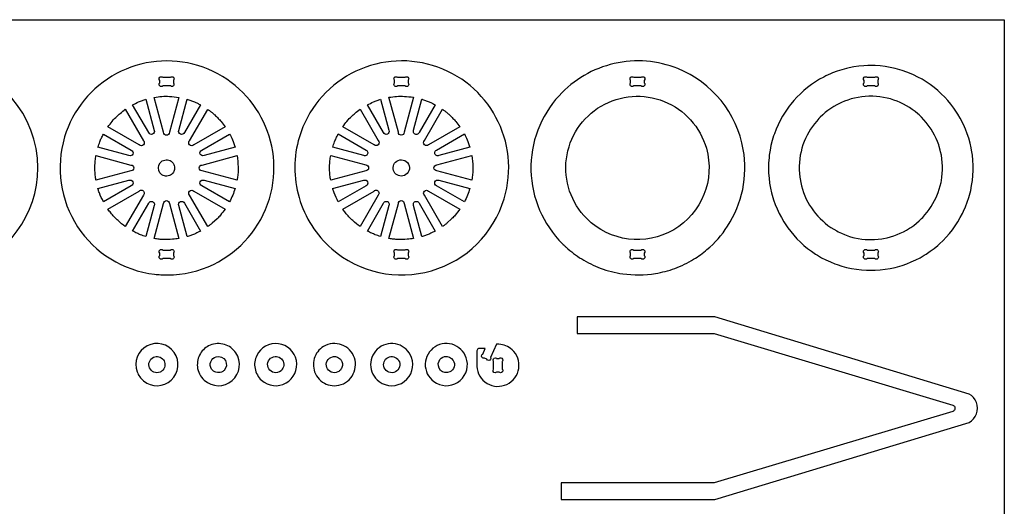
# Model space of a CAD drawing. Extents: x -403 to 468, y -286 to 186.
# Tile 5 of 5: x 123 to 468, y 15 to 186. Entities that reach past the tile are written whole.
import ezdxf

# ---------------------------------------------------------------- set-up
doc = ezdxf.new("R2010")
doc.units = 0
doc.header["$MEASUREMENT"] = 0
doc.layers.get('0').update_dxf_attribs({"linetype": 'CONTINUOUS'})
doc.layers.add('SECTIONCUTEDGES', color=18, linetype='CONTINUOUS')

msp = doc.modelspace()

# ---------------------------------------------------------------- linework, layer by layer
for points in [[(467.58, 185.51), (467.58, -286.13), (-402.51, -286.13), (-402.51, 185.51)], [(445.84, 135.53), (445.71, 136.8), (445.52, 138.04), (445.27, 139.27), (445.12, 139.87), (444.78, 141.06), (444.59, 141.65), (444.17, 142.8), (443.69, 143.93), (443.16, 145.03), (442.58, 146.09), (441.95, 147.13), (441.62, 147.63), (440.92, 148.62), (440.18, 149.56), (439.39, 150.48), (438.56, 151.35), (437.69, 152.18), (437.23, 152.58), (436.3, 153.35), (435.34, 154.07), (434.34, 154.74), (433.3, 155.37), (432.24, 155.95), (431.14, 156.48), (430.01, 156.96), (428.86, 157.38), (427.68, 157.75), (426.48, 158.06), (425.25, 158.31), (424.01, 158.5), (422.74, 158.63), (421.46, 158.69), (420.16, 158.69), (418.88, 158.63), (417.61, 158.5), (416.37, 158.31), (415.14, 158.06), (413.94, 157.75), (412.76, 157.38), (411.61, 156.96), (410.48, 156.48), (409.38, 155.95), (408.84, 155.67), (407.79, 155.07), (406.78, 154.41), (405.79, 153.71), (404.84, 152.97), (403.93, 152.18), (403.06, 151.35), (402.64, 150.92), (401.83, 150.03), (401.06, 149.1), (400.34, 148.13), (399.66, 147.13), (399.03, 146.09), (398.46, 145.03), (397.93, 143.93), (397.45, 142.8), (397.03, 141.65), (396.66, 140.47), (396.35, 139.27), (396.1, 138.04), (395.91, 136.8), (395.78, 135.53), (395.72, 134.25), (395.72, 132.95), (395.78, 131.67), (395.91, 130.4), (396, 129.78), (396.22, 128.54), (396.5, 127.33), (396.84, 126.14), (397.23, 124.97), (397.68, 123.83), (398.18, 122.72), (398.74, 121.64), (399.34, 120.58), (400, 119.57), (400.7, 118.58), (401.44, 117.63), (402.23, 116.72), (403.06, 115.85), (403.93, 115.02), (404.84, 114.23), (405.79, 113.49), (406.78, 112.79), (407.79, 112.13), (408.84, 111.53), (409.38, 111.25), (410.48, 110.72), (411.61, 110.24), (412.18, 110.02), (413.34, 109.63), (414.54, 109.29), (415.14, 109.14), (416.37, 108.89), (417.61, 108.7), (418.88, 108.57), (419.52, 108.53), (420.81, 108.5), (422.1, 108.53), (423.38, 108.63), (424.63, 108.79), (425.25, 108.89), (426.48, 109.14), (427.68, 109.45), (428.86, 109.82), (430.01, 110.24), (431.14, 110.72), (432.24, 111.25), (433.3, 111.83), (434.34, 112.45), (434.84, 112.79), (435.83, 113.49), (436.77, 114.23), (437.69, 115.02), (438.56, 115.85), (438.98, 116.28), (439.79, 117.17), (440.56, 118.1), (441.28, 119.07), (441.95, 120.07), (442.58, 121.11), (443.16, 122.17), (443.69, 123.27), (444.17, 124.4), (444.39, 124.97), (444.78, 126.14), (445.12, 127.33), (445.4, 128.54), (445.52, 129.16), (445.71, 130.4), (445.84, 131.67), (445.9, 132.95), (445.9, 134.25)]]:
    msp.add_lwpolyline(points, close=True)
at = {"layer": 'SECTIONCUTEDGES'}
for points in [[(60.99, 111.69, 0.325322), (102.91, 97.94, 0.325497), (128.87, 133.59, 0.371858), (96.87, 170.67, 0.371962), (55.52, 144.43, 0.115164), (54.43, 127.41, 0.115322)], [(174.31, 96.14, 0.112364), (190.43, 99.84, 0.210055), (210.03, 122.76, 0.414116), (184.98, 169.48, 0.414311), (138.27, 144.44, 0.221929), (142.82, 113.03, 0.222236), (169.79, 96.39, 0.015157), (171.98, 96.2, 0.014233)], [(231.92, 105.26, 0.254136), (266.86, 97.61, 0.254134), (292.3, 122.77, 0.414116), (267.25, 169.49, 0.414311), (220.54, 144.45, 0.14489), (220.43, 123.19, 0.144775)], [(314.01, 105.84, 0.048565), (319.49, 101.72, 0.045826), (326, 98.52, 0.057671), (333.88, 96.51, 0.073449), (345.36, 96.65, 0.049668), (352.07, 98.42, 0.046635), (358.72, 101.63, 0.040326), (363.39, 104.99, 0.072135), (370.58, 113.16, 0.189941), (376.1, 140.05, 0.25932), (353.18, 168.37, 0.152812), (330.89, 170.15, 0.15269), (311.53, 158.9, 0.193513), (301.71, 132.74, 0.193448), (312.74, 107.05, 0.005813), (313.28, 106.52, 0.004363)], [(172.68, 165.33), (175.34, 165.33, -1), (176.4, 164.27), (176.4, 163.39, -1), (175.34, 162.33), (172.68, 162.33, -1), (171.62, 163.39), (171.62, 164.27, -1)], [(254.95, 165.34), (257.61, 165.34, -1), (258.67, 164.28), (258.67, 163.4, -1), (257.61, 162.34), (254.95, 162.34, -1), (253.89, 163.4), (253.89, 164.28, -1)], [(337.7, 165.33), (340.36, 165.33, -1), (341.42, 164.27), (341.42, 163.39, -1), (340.36, 162.33), (337.7, 162.33, -1), (336.64, 163.39), (336.64, 164.27, -1)], [(419.5, 165.33), (422.16, 165.33, -1), (423.22, 164.27), (423.22, 163.39, -1), (422.16, 162.33), (419.5, 162.33, -1), (418.44, 163.39), (418.44, 164.27, -1)], [(166.76, 157.63), (169.67, 146.76, -1), (167.73, 145.96), (162.1, 155.7, -0.012176), (164.21, 156.7, -0.019565), (165.56, 157.24, -0.009363), (166.16, 157.44, 0.003121)], [(178.29, 158.32), (175.01, 146.07, -1), (172.96, 146.07), (169.68, 158.32, -0.057699), (175.06, 158.66, -0.024823)], [(185.88, 155.72), (180.25, 145.96, -1), (178.3, 146.76), (181.22, 157.65, 0.006199), (181.33, 157.62, -0.0186), (181.45, 157.59), (183.77, 156.74, -0.018388), (184.83, 156.24, 0.006129)], [(249.03, 157.64), (251.94, 146.77, -1), (250, 145.97), (244.37, 155.71, -0.012176), (246.48, 156.71, -0.019565), (247.83, 157.25, -0.009363), (248.43, 157.45, 0.003121)], [(260.56, 158.33), (257.28, 146.08, -1), (255.23, 146.08), (251.95, 158.33, -0.057699), (257.33, 158.67, -0.024823)], [(268.15, 155.73), (262.52, 145.97, -1), (260.57, 146.77), (263.49, 157.66, 0.006199), (263.6, 157.63, -0.0186), (263.72, 157.6), (266.04, 156.75, -0.018388), (267.1, 156.25, 0.006129)], [(321.27, 115.85, -0.49076), (326.3, 155.25, -0.490919), (363.16, 140.47, -0.341454), (351.73, 111.96, -0.341597)], [(159.55, 154.13), (165.89, 143.14, -1), (164.44, 141.69), (153.46, 148.03, -0.014778), (154.93, 149.91, -0.028539), (156.65, 151.75, -0.018438), (157.72, 152.7, -0.011345)], [(194.52, 148.04), (183.53, 141.69, -1), (182.08, 143.14), (188.43, 154.12, 0.006303), (189.21, 153.56, -0.01891), (189.98, 152.97, -0.017187), (190.9, 152.16, -0.012321), (192.11, 150.96, -0.018926), (193.11, 149.83, -0.012469)], [(241.82, 154.14), (248.16, 143.15, -1), (246.71, 141.7), (235.73, 148.04, -0.014778), (237.2, 149.92, -0.028539), (238.92, 151.76, -0.018438), (239.99, 152.71, -0.011345)], [(276.79, 148.05), (265.8, 141.7, -1), (264.35, 143.15), (270.7, 154.13, 0.006303), (271.48, 153.57, -0.01891), (272.25, 152.98, -0.017187), (273.17, 152.17, -0.012321), (274.38, 150.97, -0.018926), (275.38, 149.84, -0.012469)], [(151.88, 145.48), (161.63, 139.85, -1), (160.82, 137.91), (149.95, 140.82, -0.012918), (150.62, 142.76, -0.018758), (151.17, 144.06, -0.010898), (151.52, 144.77, 0.003632)], [(198.03, 140.82), (187.15, 137.91, -1), (186.35, 139.85), (196.09, 145.48, -0.026072), (197.06, 143.46, -0.02074)], [(234.15, 145.49), (243.9, 139.86, -1), (243.09, 137.92), (232.23, 140.83, -0.012918), (232.89, 142.76, -0.018758), (233.44, 144.07, -0.010898), (233.79, 144.78, 0.003632)], [(280.3, 140.83), (269.42, 137.92, -1), (268.62, 139.86), (278.36, 145.49, -0.026072), (279.33, 143.47, -0.020703)], [(149.26, 137.9), (161.51, 134.62, -1), (161.51, 132.57), (149.26, 129.29, 0.006429), (149.11, 130.17, -0.01929), (148.99, 131.06), (148.86, 133.59), (148.99, 136.13, -0.018896), (149.11, 137.02, 0.006298)], [(175.08, 130.96, -0.781821), (171.79, 135.41, -0.781093), (176.78, 133.02, -0.122906), (176.19, 131.78, -0.122447)], [(198.72, 129.29), (186.46, 132.57, -1), (186.46, 134.62), (198.71, 137.9, -0.035509), (199.07, 133.95, -0.037792), (198.86, 130.23, -0.007975), (198.79, 129.76, 0.002658)], [(231.53, 137.91), (243.78, 134.63, -1), (243.78, 132.58), (231.53, 129.3, 0.006429), (231.38, 130.18, -0.01929), (231.26, 131.07), (231.13, 133.6), (231.26, 136.14, -0.018896), (231.38, 137.03, 0.006298)], [(257.33, 130.96, -0.385134), (253.74, 132.26, -0.384041), (254.66, 135.97, -0.445044), (258.77, 134.95, -0.443903)], [(280.99, 129.3), (268.73, 132.58, -1), (268.73, 134.63), (280.98, 137.91, -0.035509), (281.34, 133.96, -0.037792), (281.13, 130.24, -0.007975), (281.06, 129.77, 0.002658)], [(149.93, 126.36), (160.82, 129.28, -1), (161.63, 127.34), (151.88, 121.71, -0.020623), (150.44, 124.9, -0.019978), (149.99, 126.14, -0.019766), (149.96, 126.25, 0.006588)], [(196.1, 121.71), (186.35, 127.34, -1), (187.15, 129.28), (198.02, 126.37, -0.023422), (197.18, 124.02, -0.022807)], [(232.21, 126.37), (243.09, 129.29, -1), (243.9, 127.35), (234.15, 121.72, -0.020623), (232.71, 124.91, -0.019978), (232.26, 126.15, -0.019766), (232.23, 126.26, 0.006588)], [(278.37, 121.72), (268.62, 127.35, -1), (269.42, 129.29), (280.29, 126.38, -0.023422), (279.45, 124.03, -0.022807)], [(153.46, 119.15), (164.44, 125.5, -1), (165.89, 124.05), (159.55, 113.06, -0.024397), (156.99, 115.14, -0.042082), (154.43, 117.86, -0.010889), (153.94, 118.5, 0.00363)], [(188.43, 113.06), (182.08, 124.05, -1), (183.53, 125.5), (194.52, 119.16, -0.014529), (192.89, 117.08, -0.022653), (191.75, 115.83), (189.98, 114.21, -0.018394), (189.21, 113.63, 0.006131)], [(235.73, 119.16), (246.71, 125.51, -1), (248.16, 124.06), (241.82, 113.07, -0.024397), (239.27, 115.15, -0.042082), (236.7, 117.87, -0.010889), (236.21, 118.51, 0.00363)], [(270.7, 113.07), (264.35, 124.06, -1), (265.8, 125.51), (276.79, 119.17, -0.014529), (275.16, 117.09, -0.022653), (274.02, 115.84), (272.25, 114.22, -0.018394), (271.48, 113.64, 0.006131)], [(162.1, 111.48), (167.73, 121.23, -1), (169.67, 120.43), (166.76, 109.56, -0.012234), (164.89, 110.21, -0.017991), (163.64, 110.73, -0.010478), (162.87, 111.1, 0.003492)], [(169.68, 108.86), (172.96, 121.12, -1), (175.01, 121.12), (178.3, 108.87, -0.013089), (176.1, 108.6, -0.036535), (172.74, 108.52, -0.015577), (171.38, 108.63, -0.012352)], [(181.22, 109.54), (178.3, 120.43, -1), (180.25, 121.23), (185.88, 111.47, 0.006248), (184.83, 110.95, -0.018746), (183.77, 110.45), (181.45, 109.6, -0.018599), (181.33, 109.57, 0.006199)], [(244.37, 111.49), (250, 121.24, -1), (251.94, 120.44), (249.03, 109.57, -0.012234), (247.16, 110.22, -0.017991), (245.91, 110.74, -0.010478), (245.14, 111.11, 0.003492)], [(251.95, 108.87), (255.23, 121.13, -1), (257.28, 121.13), (260.57, 108.88, -0.013089), (258.37, 108.61, -0.036535), (255.01, 108.53, -0.015577), (253.65, 108.64, -0.012352)], [(263.49, 109.55), (260.57, 120.44, -1), (262.52, 121.24), (268.15, 111.48, 0.006248), (267.1, 110.96, -0.018746), (266.04, 110.46), (263.72, 109.61, -0.018599), (263.6, 109.58, 0.006199)], [(176.4, 103.8), (176.4, 102.92, -1), (175.34, 101.86), (172.68, 101.86, -1), (171.62, 102.92), (171.62, 103.8, -1), (172.68, 104.86), (175.34, 104.86, -1)], [(253.89, 102.93), (253.89, 103.81, -1), (254.95, 104.87), (257.61, 104.87, -1), (258.67, 103.81), (258.67, 102.93, -1), (257.61, 101.87), (254.95, 101.87, -1)], [(340.36, 101.86), (337.7, 101.86, -1), (336.64, 102.93), (336.64, 103.8, -1), (337.7, 104.86), (340.36, 104.86, -1), (341.42, 103.8), (341.42, 102.93, -1)], [(422.16, 101.86), (419.5, 101.86, -1), (418.44, 102.93), (418.44, 103.8, -1), (419.5, 104.86), (422.16, 104.86, -1), (423.22, 103.8), (423.22, 102.93, -1)], [(165.93, 59.03, 0.875865), (176.66, 69, 0.875175), (163.69, 62.19, 0.066567), (164.6, 60.46, 0.066175)], [(187.19, 59.26, 0.379539), (196.99, 59.14, 0.379687), (198.28, 68.85, 0.173657), (194.29, 71.78, 0.170819), (189.28, 71.53, 0.163652), (185.85, 68.57, 0.156929), (184.81, 63.97, 0.095178), (185.53, 61.44, 0.091539)], [(207.28, 59.26, 0.721922), (219.49, 66.14, 0.721529), (205.59, 67.93, 0.161758), (205, 63.32, 0.161493)], [(228.98, 71.04, 0.18616), (225.76, 66.86, 0.183377), (226.16, 61.52, 0.110679), (228.06, 59.06, 0.201186), (233.57, 57.38, 0.481079), (239.82, 67.07, 0.48086)], [(248.49, 58.81, 0.331987), (257.31, 58.8, 0.331772), (259.84, 67.26, 0.501759), (248.5, 70.65, 0.501516)], [(267.62, 58.81, 0.311571), (275.99, 58.49, 0.311041), (279.27, 66.21, 0.525505), (268.08, 70.96, 0.524889)], [(289.61, 71.85), (287.58, 67.21, 0.08601), (287.6, 67.09, -0.186349), (287.56, 66.62, -0.284949), (286.9, 66.19, -0.285005), (286.22, 66.59, -0.066648), (286.2, 66.63, 0.145329), (286.18, 66.66), (285.38, 67.02, 0.07969), (285.24, 67, -0.210482), (284.71, 67.08, -0.269976), (284.36, 67.74, -0.269963), (284.76, 68.38, -0.065764), (284.8, 68.39, 0.145587), (284.83, 68.41), (285.7, 70.4), (283.53, 70.41, 0.146455), (283.13, 70.2, 0.196282), (282.73, 69.3), (282.74, 64.11, 0.533963), (293.28, 57.81, 0.533869), (295.08, 69.95, 0.08601), (292.93, 71.31, 0.087552), (290.5, 71.86, 0.020955), (290.05, 71.86, -0.006984)], [(171.73, 62.11, -0.40369), (168.05, 63.58, -0.406894), (169.4, 67.28, -0.358958), (172.88, 66.43, -0.355487), (172.73, 62.82, -0.056856), (172.27, 62.4, -0.057759)], [(193.26, 62.11, -0.167832), (191.32, 62.03, -0.173437), (189.8, 63.14, -0.243707), (189.5, 65.74, -0.244139), (191.44, 67.47, -0.337448), (194.62, 66.13, -0.338313), (194.16, 62.72, -0.047911), (193.71, 62.35, -0.054789)], [(213.47, 62.16, -0.439529), (209.58, 63.77, -0.443818), (211.53, 67.47, -0.36461), (214.81, 65.9, -0.361552), (213.83, 62.37, -0.021025), (213.65, 62.26, -0.021405)], [(234.04, 62.16, -0.439529), (230.15, 63.77, -0.443818), (232.1, 67.47, -0.136084), (233.57, 67.44, -0.127388), (234.91, 66.63, -0.098957), (235.44, 65.82, -0.12042), (235.64, 64.43, -0.128999), (235.13, 63.08, -0.130996)], [(250.29, 63.62, -0.393248), (251.61, 67.25, -0.392669), (255.33, 66.19, -0.436091), (254.2, 62.19, -0.435495)], [(273.26, 62.16, -0.318573), (270.05, 62.71, -0.315342), (269.48, 65.95, -0.235508), (271.43, 67.51, -0.318805), (274.47, 66.19, -0.211921), (274.76, 63.92, -0.211232)], [(290.56, 66.88, 0.08601), (290.66, 66.94, -0.186349), (291.1, 67.1, -0.284949), (291.77, 66.66, -0.285005), (291.67, 65.88, -0.066648), (291.64, 65.85, 0.145329), (291.62, 65.82), (291.62, 63.16, 0.08601), (291.68, 63.06, -0.186349), (291.84, 62.61, -0.284949), (291.4, 61.95, -0.285005), (290.61, 62.05, -0.066648), (290.59, 62.07, 0.145329), (290.56, 62.1), (289.68, 62.1, 0.08601), (289.57, 62.04, -0.186349), (289.13, 61.88, -0.284949), (288.47, 62.31, -0.285005), (288.56, 63.1, -0.066648), (288.59, 63.13, 0.145329), (288.62, 63.16), (288.62, 65.82, 0.08601), (288.56, 65.92, -0.186349), (288.4, 66.37, -0.284949), (288.83, 67.03, -0.285005), (289.62, 66.93, -0.066648), (289.65, 66.9, 0.145329), (289.68, 66.88)]]:
    msp.add_lwpolyline(points, format="xyb", close=True, dxfattribs=at)
for points in [[(419.31, 97.77), (420.96, 97.75), (422.31, 97.77), (424.1, 97.89), (425.86, 98.1), (427.59, 98.39), (429.3, 98.76), (430.97, 99.21), (431.8, 99.46), (433.42, 100.02), (435, 100.66), (436.55, 101.37), (438.05, 102.15), (439.51, 103), (440.23, 103.45), (441.62, 104.4), (442.96, 105.4), (444.26, 106.47), (444.89, 107.03), (446.1, 108.18), (447.26, 109.39), (448.36, 110.66), (449.41, 111.97), (450.39, 113.33), (451.31, 114.74), (452.16, 116.19), (452.95, 117.69), (453.32, 118.45), (454, 120.01), (454.61, 121.6), (455.14, 123.23), (455.6, 124.88), (455.8, 125.73), (456.14, 127.43), (456.39, 129.16), (456.57, 130.92), (456.65, 132.7), (456.65, 134.5), (456.57, 136.28), (456.39, 138.04), (456.14, 139.77), (455.98, 140.62), (455.6, 142.31), (455.14, 143.97), (454.61, 145.6), (454, 147.19), (453.67, 147.97), (452.95, 149.51), (452.16, 151.01), (451.31, 152.46), (450.39, 153.87), (449.91, 154.55), (448.89, 155.89), (447.82, 157.18), (446.69, 158.42), (445.5, 159.6), (444.26, 160.73), (442.96, 161.8), (441.62, 162.8), (440.23, 163.75), (438.79, 164.63), (437.3, 165.44), (435.78, 166.19), (435, 166.54), (433.42, 167.18), (431.8, 167.74), (430.14, 168.23), (429.3, 168.44), (427.59, 168.81), (425.86, 169.1), (424.1, 169.31), (422.31, 169.42), (420.65, 169.45), (419.76, 169.44), (418.41, 169.38), (416.64, 169.21), (414.89, 168.97), (413.17, 168.64), (412.32, 168.44), (410.65, 167.99), (409.01, 167.47), (407.4, 166.87), (406.62, 166.54), (405.07, 165.83), (404.31, 165.44), (402.83, 164.63), (401.39, 163.75), (400, 162.8), (398.65, 161.8), (397.36, 160.73), (396.12, 159.6), (394.93, 158.42), (393.8, 157.18), (392.72, 155.89), (392.21, 155.23), (391.23, 153.87), (390.31, 152.46), (389.87, 151.74), (389.05, 150.26), (388.3, 148.75), (387.62, 147.19), (387.01, 145.6), (386.73, 144.79), (386.24, 143.15), (385.82, 141.47), (385.48, 139.77), (385.22, 138.04), (385.13, 137.16), (385, 135.39), (384.95, 133.6), (385, 131.81), (385.13, 130.04), (385.34, 128.29), (385.64, 126.57), (386.02, 124.88), (386.24, 124.05), (386.73, 122.41), (387.31, 120.8), (387.95, 119.22), (388.67, 117.69), (389.45, 116.19), (390.31, 114.74), (391.23, 113.33), (391.71, 112.64), (392.72, 111.31), (393.8, 110.02), (394.93, 108.78), (396.12, 107.6), (397.36, 106.47), (398.65, 105.4), (400, 104.4), (401.39, 103.45), (402.11, 103), (403.57, 102.15), (405.07, 101.37), (406.62, 100.66), (408.2, 100.02), (409.01, 99.73), (410.65, 99.21), (412.32, 98.76), (414.02, 98.39), (415.76, 98.1), (417.52, 97.89)], [(312.27, 17.48), (366.16, 17.48), (455.29, 44.5), (456.11, 45.06), (456.81, 45.75), (457.39, 46.57), (457.81, 47.48), (458.07, 48.46), (458.16, 49.46), (458.07, 50.47), (457.81, 51.44), (457.39, 52.35), (456.81, 53.17), (456.11, 53.87), (455.29, 54.42), (366.16, 81.44), (317.85, 81.44), (317.85, 75.63), (365.86, 75.63), (449.55, 50.56), (449.75, 50.45), (449.93, 50.31), (450.08, 50.13), (450.19, 49.92), (450.26, 49.7), (450.28, 49.46), (450.26, 49.23), (450.19, 49), (450.08, 48.8), (449.93, 48.62), (449.75, 48.47), (449.55, 48.36), (365.86, 23.3), (312.27, 23.3)]]:
    msp.add_lwpolyline(points, close=True, dxfattribs=at)

doc.saveas('drawing.dxf')
